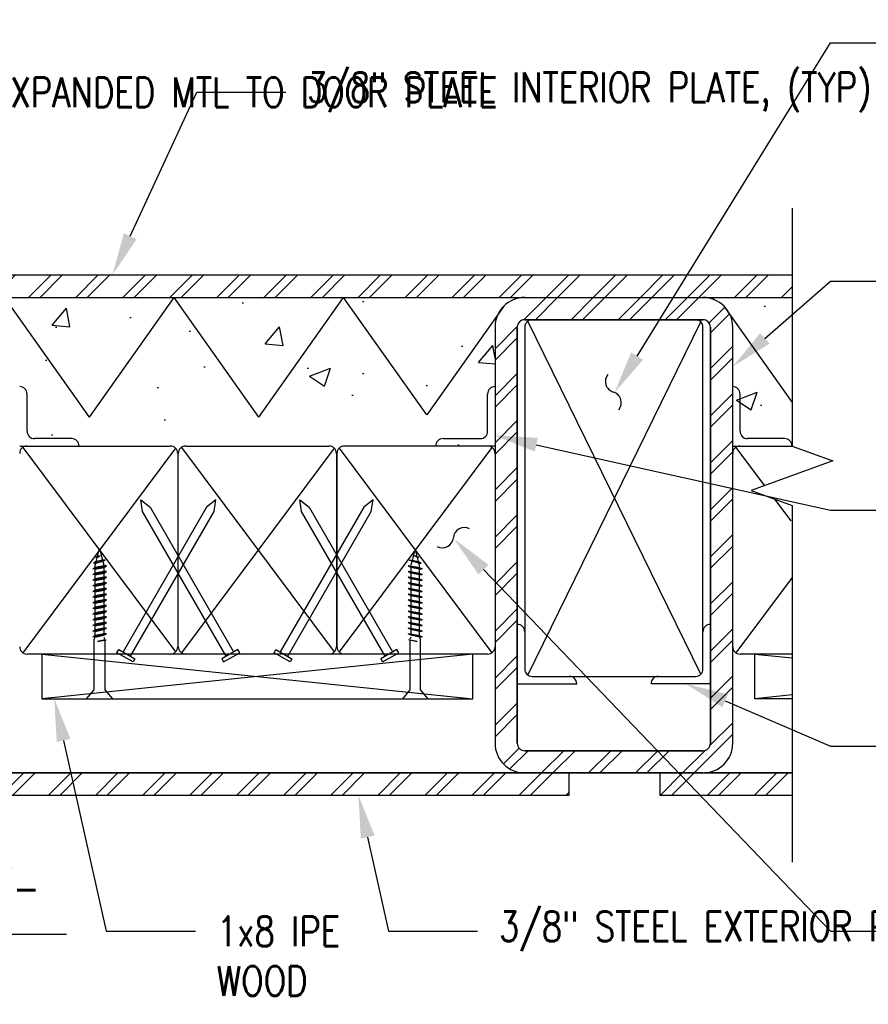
# Model space of a CAD drawing. Header units: inches. Extents: x 19 to 297, y 45 to 143.
# Tile 3 of 23: x 78 to 92, y 82 to 98. Entities that reach past the tile are written whole.
import ezdxf
from ezdxf import colors
from ezdxf.entities.mleader import LeaderData, LeaderLine
from ezdxf.math import Vec2, Vec3

# ---------------------------------------------------------------- set-up
doc = ezdxf.new("R2010")
doc.units = ezdxf.units.IN
doc.header["$MEASUREMENT"] = 0
for name, color, linetype in [('A-DETL-MEDM', 3, 'Continuous'), ('A-DETL-THIN', 1, 'Continuous'), ('S-ANNO-DIMS', 1, 'Continuous'), ('S-ANNO-NOTE', 2, 'Continuous')]:
    doc.layers.add(name, color=color, linetype=linetype)
doc.layers.add('M-DETL-PATT', color=9, linetype='Continuous', true_color=0x808080)
doc.styles.add('Annotative', font='romans.shx', dxfattribs={"width": 0.8, "height": 0.125})
doc.dimstyles.new('Annotative', dxfattribs={"dimscale": 0, "dimtxt": 0.125, "dimasz": 0.125, "dimexe": 0.18, "dimexo": 0.0625, "dimgap": 0.09, "dimtad": 1, "dimdec": 3, "dimzin": 3, "dimdsep": 46, "dimlunit": 4, "dimtxsty": 'Annotative', "dimcen": 0.09, "dimclrt": 2, "dimazin": 2, "dimtfac": 1, "dimtdec": 3, "dimtmove": 0, "dimatfit": 0, "dimfxl": 1, "dimtfill": 1, "dimfrac": 2, "dimtolj": 1, "dimtzin": 0, "dimarcsym": 0})
pattern_1 = [(45, (0, 0), (-0.3959798, 0.3959798), []), (45, (0, 0.6), (-0.3959798, 0.3959798), [])]

# ---------------------------------------------------------------- blocks, each defined once
blk = doc.blocks.new('*D20')
at = {"layer": 'Defpoints', "color": 0, "transparency": 16777216}
for p in [(73.2, 86.794), (73.554, 86.044), (73.554, 82.832)]:
    blk.add_point(p, dxfattribs=at)
at = {"layer": 'S-ANNO-DIMS', "color": 0, "lineweight": -2, "transparency": 16777216}
for p, q in [((73.2, 86.544), (73.2, 82.112)), ((73.554, 85.794), (73.554, 82.112)), ((72.7, 82.832), (72.2, 82.832)), ((73.2, 82.832), (73.554, 82.832)), ((74.054, 82.832), (78.341, 82.832))]:
    blk.add_line(p, q, dxfattribs=at)
at = {"layer": 'S-ANNO-DIMS', "color": 0, "transparency": 16777216}
for points in [[(72.7, 82.916), (72.7, 82.749), (73.2, 82.832)], [(74.054, 82.916), (74.054, 82.749), (73.554, 82.832)]]:
    blk.add_solid(points, dxfattribs=at)
at = {"layer": 'S-ANNO-DIMS', "color": 2, "lineweight": -3, "transparency": 16777216, "insert": (76.448, 83.526), "char_height": 0.5, "width": 3.88318, "attachment_point": 5, "line_spacing_factor": 0.983083, "style": 'Annotative'}
blk.add_mtext('\\A1;1/4" +/-', dxfattribs=at)
at = {"layer": 'S-ANNO-DIMS', "color": 2, "lineweight": -3, "transparency": 16777216, "insert": (76.448, 82.091), "char_height": 0.5, "width": 3.88318, "attachment_point": 5, "style": 'Annotative'}
blk.add_mtext('\\A1;(TYP)', dxfattribs=at)

msp = doc.modelspace()

# ---------------------------------------------------------------- hatches: boundary and pattern name
at = {"layer": 'M-DETL-PATT', "lineweight": -3}
h = msp.add_hatch(dxfattribs=at)
h.set_pattern_fill('FP_1', color=8, style=0, pattern_type=2)
h.set_pattern_definition(pattern_1)
h.paths.add_polyline_path([(62.053, 93.5442), (90.5547, 93.5442), (90.5547, 93.9192), (62.053, 93.9192)])
h = msp.add_hatch(dxfattribs=at)
h.set_pattern_fill('AR-CONC', color=8, scale=0.5, style=0)
h.paths.add_polyline_path([(85.5544, 91.0328), (85.5544, 93.0442), (85.5714, 93.1736), (85.6214, 93.2942), (85.7008, 93.3977), (85.8044, 93.4772), (85.925, 93.5271), (86.0544, 93.5442), (77.0544, 93.5442), (77.1838, 93.5271), (77.3044, 93.4772), (77.4079, 93.3977), (77.4874, 93.2942), (77.5373, 93.1736), (77.5544, 93.0442), (77.5544, 91.0328)])
h.paths.add_polyline_path([(64.0544, 91.0442), (73.5544, 91.0442), (73.5544, 93.0442), (73.5714, 93.1736), (73.6214, 93.2942), (73.7008, 93.3977), (73.8044, 93.4772), (73.925, 93.5271), (74.0544, 93.5442), (66.0703, 93.5442), (65.8023, 93.2761), (65.4919, 93.1692), (64.5505, 93.1059), (64.3991, 93.0533), (64.2661, 92.964), (64.16, 92.8439), (64.0879, 92.7008), (64.0544, 92.5442)])
h.paths.add_polyline_path([(90.5547, 91.0442), (90.5547, 93.5442), (89.0544, 93.5442), (89.1838, 93.5271), (89.3044, 93.4772), (89.4079, 93.3977), (89.4874, 93.2942), (89.5373, 93.1736), (89.5544, 93.0442), (89.5544, 91.0442)])
h = msp.add_hatch(dxfattribs=at)
h.set_pattern_fill('FP_1', color=8, style=0, pattern_type=2)
h.set_pattern_definition(pattern_1)
h.paths.add_polyline_path([(89.0544, 85.5442), (89.1838, 85.5612), (89.3044, 85.6111), (89.4079, 85.6906), (89.4874, 85.7942), (89.5373, 85.9147), (89.5544, 86.0442), (89.5544, 93.0442), (89.5373, 93.1736), (89.4874, 93.2942), (89.4079, 93.3977), (89.3044, 93.4772), (89.1838, 93.5271), (89.0544, 93.5442), (86.0544, 93.5442), (85.925, 93.5271), (85.8044, 93.4772), (85.7008, 93.3977), (85.6214, 93.2942), (85.5714, 93.1736), (85.5544, 93.0442), (85.5544, 86.0442), (85.5714, 85.9147), (85.6214, 85.7942), (85.7008, 85.6906), (85.8044, 85.6111), (85.925, 85.5612), (86.0544, 85.5442), (86.1398, 85.5442)])
h.paths.add_polyline_path([(86.0544, 85.9192), (86.022, 85.9234), (85.9919, 85.9359), (85.966, 85.9558), (85.9461, 85.9817), (85.9336, 86.0118), (85.9294, 86.0442), (85.9294, 93.0442), (85.9336, 93.0765), (85.9461, 93.1067), (85.966, 93.1325), (85.9919, 93.1524), (86.022, 93.1649), (86.0544, 93.1692), (89.0544, 93.1692), (89.0867, 93.1649), (89.1169, 93.1524), (89.1428, 93.1325), (89.1626, 93.1067), (89.1751, 93.0765), (89.1794, 93.0442), (89.1794, 86.0442), (89.1751, 86.0118), (89.1626, 85.9817), (89.1428, 85.9558), (89.1169, 85.9359), (89.0867, 85.9234), (89.0544, 85.9192), (86.1398, 85.9192)])
h = msp.add_hatch(dxfattribs=at)
h.set_pattern_fill('FP_1', color=8, style=0, pattern_type=2)
h.set_pattern_definition(pattern_1)
h.paths.add_polyline_path([(65.0231, 85.1692), (74.8044, 85.1692), (74.8044, 85.5442), (65.0231, 85.5442)])
h.paths.add_polyline_path([(62.053, 85.1692), (64.5231, 85.1692), (64.5231, 85.5442), (62.053, 85.5442)])
h.paths.add_polyline_path([(88.328, 85.1692), (90.5547, 85.1692), (90.5547, 85.5442), (88.328, 85.5442)])
h.paths.add_polyline_path([(77.1838, 85.1692), (86.8044, 85.1692), (86.8044, 85.5442), (76.328, 85.5442), (76.328, 85.1692), (77.0867, 85.1692)])

# ---------------------------------------------------------------- linework, layer by layer
at = {"layer": 'A-DETL-MEDM', "lineweight": -3}
for p, q in [((90.5547, 93.9192), (62.053, 93.9192)), ((62.053, 93.5442), (90.5547, 93.5442)), ((78.729, 91.5328), (80.1538, 93.5442)), ((81.5787, 91.5328), (80.1538, 93.5442)), ((81.5787, 91.5328), (83.0035, 93.5442)), ((84.404, 91.5671), (83.0035, 93.5442)), ((78.729, 91.5328), (77.4079, 93.3977)), ((85.7008, 93.3977), (84.404, 91.5671)), ((89.4079, 93.3977), (90.5547, 91.7789)), ((89.0544, 93.1692), (86.0544, 93.1692)), ((85.5544, 93.0442), (85.5544, 86.0442)), ((85.9294, 93.0442), (85.9294, 86.0442)), ((89.1794, 86.0442), (89.1794, 93.0442)), ((89.5544, 86.0442), (89.5544, 93.0442)), ((86.0544, 85.9192), (89.0544, 85.9192)), ((62.053, 85.5442), (90.5547, 85.5442)), ((86.8044, 85.1692), (86.8044, 85.5442)), ((88.328, 85.5442), (88.328, 85.1692)), ((76.328, 85.1692), (86.8044, 85.1692)), ((88.328, 85.1692), (90.5547, 85.1692))]:
    msp.add_line(p, q, dxfattribs=at)
for centre, radius, start, end in [((86.0544, 93.0442), 0.5, 90, 180), ((89.0544, 93.0442), 0.5, 0, 90), ((86.0544, 93.0442), 0.125, 90, 180), ((89.0544, 93.0442), 0.125, 0, 90), ((86.0544, 86.0442), 0.5, 180, 270), ((86.0544, 86.0442), 0.125, 180, 270), ((89.0544, 86.0442), 0.5, 270, 0), ((89.0544, 86.0442), 0.125, 270, 0)]:
    msp.add_arc(centre, radius, start, end, dxfattribs=at)
at = {"layer": 'A-DETL-THIN', "lineweight": -3}
for p, q in [((90.5547, 95.0442), (90.5547, 91.0442)), ((90.5547, 93.9192), (62.053, 93.9192)), ((62.053, 93.5442), (90.5547, 93.5442)), ((86.0544, 93.1692), (89.0544, 93.1692)), ((86.1076, 87.1918), (89.0178, 93.1325)), ((89.0178, 87.2058), (86.1078, 93.1466)), ((85.5544, 93.0442), (85.5544, 86.0442)), ((85.9294, 86.0442), (85.9294, 93.0442)), ((86.0544, 93.0442), (86.0544, 87.2942)), ((89.0544, 87.2942), (89.0544, 93.0442)), ((89.1794, 93.0442), (89.1794, 86.0442)), ((89.5544, 86.0442), (89.5544, 93.0442)), ((77.6794, 91.2942), (77.6794, 91.9192)), ((85.4294, 91.2942), (85.4294, 91.9192)), ((89.6794, 91.2942), (89.6794, 91.9192)), ((78.4294, 91.1692), (77.8044, 91.1692)), ((84.6794, 91.1692), (85.3044, 91.1692)), ((90.4294, 91.1692), (89.8044, 91.1692)), ((77.5544, 91.0442), (80.0894, 91.0442)), ((77.6076, 91.0215), (80.1778, 87.5808)), ((80.1778, 91.0075), (77.6078, 87.5667)), ((80.2776, 91.0215), (82.8478, 87.5808)), ((82.8478, 91.0075), (80.2778, 87.5667)), ((80.3494, 91.0442), (82.7594, 91.0442)), ((85.5012, 91.0215), (82.931, 87.5808)), ((82.931, 91.0075), (85.501, 87.5667)), ((85.5544, 91.0442), (83.0194, 91.0442)), ((89.5544, 91.0442), (90.5544, 91.0442)), ((89.6076, 91.0215), (90.0904, 90.3752)), ((90.5547, 91.0442), (91.2416, 90.7942)), ((80.2144, 90.9192), (80.2144, 87.6692)), ((80.2244, 87.6692), (80.2244, 90.9192)), ((82.8844, 90.9192), (82.8844, 87.6692)), ((82.8944, 90.9192), (82.8944, 87.6692)), ((91.2416, 90.7942), (89.8679, 90.2942)), ((89.8679, 90.2942), (90.5547, 90.0442)), ((79.6207, 89.9429), (79.591, 90.1422)), ((79.591, 90.1422), (79.7488, 90.0169)), ((80.8578, 90.1422), (80.6999, 90.0169)), ((80.8281, 89.9429), (80.8578, 90.1422)), ((82.2964, 89.9429), (82.2668, 90.1422)), ((82.2668, 90.1422), (82.4246, 90.0169)), ((83.502, 90.1422), (83.3441, 90.0169)), ((83.4723, 89.9429), (83.502, 90.1422)), ((90.2566, 90.1527), (90.5309, 89.7855)), ((80.6999, 90.0169), (79.2937, 87.5812)), ((79.7488, 90.0169), (81.1551, 87.5812)), ((83.3441, 90.0169), (81.9379, 87.5812)), ((82.4246, 90.0169), (83.8309, 87.5812)), ((90.5547, 90.0442), (90.5547, 84.0442)), ((79.4219, 87.5072), (80.8281, 89.9429)), ((81.0269, 87.5072), (79.6207, 89.9429)), ((82.0661, 87.5072), (83.4723, 89.9429)), ((83.7027, 87.5072), (82.2964, 89.9429)), ((78.8642, 89.187), (78.898, 89.318)), ((78.898, 89.318), (78.9475, 89.1255)), ((84.2108, 89.318), (84.1612, 89.1255)), ((84.2445, 89.187), (84.2108, 89.318)), ((78.7992, 89.0764), (78.9917, 89.1255)), ((78.8352, 89.1698), (78.9101, 89.1969)), ((78.8642, 89.187), (78.8352, 89.1698)), ((78.8418, 89.1), (78.8598, 89.1697)), ((78.9475, 89.1255), (78.8418, 89.1)), ((78.8598, 89.1697), (78.9101, 89.1969)), ((78.9101, 89.1969), (78.8642, 89.187)), ((78.9917, 89.1255), (78.9475, 89.1255)), ((78.9541, 89.1051), (78.9917, 89.1255)), ((84.1547, 89.1051), (84.1171, 89.1255)), ((84.1171, 89.1255), (84.1612, 89.1255)), ((84.3095, 89.0764), (84.1171, 89.1255)), ((84.1612, 89.1255), (84.2669, 89.1)), ((84.249, 89.1697), (84.1986, 89.1969)), ((84.1986, 89.1969), (84.2445, 89.187)), ((84.2736, 89.1698), (84.1986, 89.1969)), ((84.2445, 89.187), (84.2736, 89.1698)), ((84.2669, 89.1), (84.249, 89.1697)), ((78.7832, 88.9776), (79.0142, 89.0301)), ((78.8258, 89.0012), (78.7832, 88.9776)), ((78.8258, 88.9743), (78.7832, 88.9776)), ((78.8418, 89.1), (78.7992, 89.0764)), ((78.8353, 89.0747), (78.7992, 89.0764)), ((78.8258, 89.0378), (78.8353, 89.0747)), ((78.8258, 89.0012), (78.8258, 89.0378)), ((78.9701, 89.0301), (78.8258, 89.0012)), ((78.8258, 88.9743), (78.9701, 89.0032)), ((78.8258, 88.9059), (78.8258, 88.9743)), ((78.8353, 89.0747), (78.9541, 89.1051)), ((78.9529, 89.1048), (78.9701, 89.0378)), ((78.9701, 89.0032), (79.0142, 89.0301)), ((79.0142, 89.0301), (78.9701, 89.0301)), ((78.9701, 89.0032), (78.9701, 88.9348)), ((84.1386, 89.0032), (84.0945, 89.0301)), ((84.0945, 89.0301), (84.1386, 89.0301)), ((84.3255, 88.9776), (84.0945, 89.0301)), ((84.1559, 89.1048), (84.1386, 89.0378)), ((84.1386, 89.0301), (84.2829, 89.0012)), ((84.2829, 88.9743), (84.1386, 89.0032)), ((84.1386, 89.0032), (84.1386, 88.9348)), ((84.2734, 89.0747), (84.1547, 89.1051)), ((84.2669, 89.1), (84.3095, 89.0764)), ((84.2734, 89.0747), (84.3095, 89.0764)), ((84.2829, 89.0378), (84.2734, 89.0747)), ((84.2829, 89.0012), (84.2829, 89.0378)), ((84.2829, 89.0012), (84.3255, 88.9776)), ((84.2829, 88.9743), (84.3255, 88.9776)), ((84.2829, 88.9059), (84.2829, 88.9743)), ((78.7832, 88.8824), (79.0142, 88.9348)), ((78.8258, 88.9059), (78.7832, 88.8824)), ((78.8258, 88.8791), (78.7832, 88.8824)), ((78.7832, 88.7871), (79.0142, 88.8396)), ((78.8258, 88.8107), (78.7832, 88.7871)), ((78.8258, 88.7838), (78.7832, 88.7871)), ((78.9701, 88.9348), (78.8258, 88.9059)), ((78.8258, 88.8791), (78.9701, 88.9079)), ((78.8258, 88.8107), (78.8258, 88.8791)), ((78.9701, 88.8396), (78.8258, 88.8107)), ((78.8258, 88.7838), (78.9701, 88.8126)), ((78.8258, 88.7154), (78.8258, 88.7838)), ((78.9701, 88.9079), (79.0142, 88.9348)), ((79.0142, 88.9348), (78.9701, 88.9348)), ((78.9701, 88.9079), (78.9701, 88.8396)), ((78.9701, 88.8126), (79.0142, 88.8396)), ((79.0142, 88.8396), (78.9701, 88.8396)), ((78.9701, 88.8126), (78.9701, 88.7443)), ((84.1386, 88.9079), (84.0945, 88.9348)), ((84.0945, 88.9348), (84.1386, 88.9348)), ((84.3255, 88.8824), (84.0945, 88.9348)), ((84.1386, 88.8126), (84.0945, 88.8396)), ((84.0945, 88.8396), (84.1386, 88.8396)), ((84.3255, 88.7871), (84.0945, 88.8396)), ((84.1386, 88.9348), (84.2829, 88.9059)), ((84.2829, 88.8791), (84.1386, 88.9079)), ((84.1386, 88.9079), (84.1386, 88.8396)), ((84.1386, 88.8396), (84.2829, 88.8107)), ((84.2829, 88.7838), (84.1386, 88.8126)), ((84.1386, 88.8126), (84.1386, 88.7443)), ((84.2829, 88.9059), (84.3255, 88.8824)), ((84.2829, 88.8791), (84.3255, 88.8824)), ((84.2829, 88.8107), (84.2829, 88.8791)), ((84.2829, 88.8107), (84.3255, 88.7871)), ((84.2829, 88.7838), (84.3255, 88.7871)), ((84.2829, 88.7154), (84.2829, 88.7838)), ((90.5547, 88.8345), (89.6078, 87.5667)), ((78.7832, 88.6919), (79.0142, 88.7443)), ((78.8258, 88.7154), (78.7832, 88.6919)), ((78.8258, 88.6886), (78.7832, 88.6919)), ((78.7832, 88.5966), (79.0142, 88.6491)), ((78.8258, 88.6202), (78.7832, 88.5966)), ((78.9701, 88.7443), (78.8258, 88.7154)), ((78.8258, 88.6886), (78.9701, 88.7174)), ((78.8258, 88.6202), (78.8258, 88.6886)), ((78.9701, 88.6491), (78.8258, 88.6202)), ((78.8258, 88.5933), (78.9701, 88.6221)), ((78.9701, 88.7174), (79.0142, 88.7443)), ((79.0142, 88.7443), (78.9701, 88.7443)), ((78.9701, 88.7174), (78.9701, 88.6491)), ((78.9701, 88.6221), (79.0142, 88.6491)), ((79.0142, 88.6491), (78.9701, 88.6491)), ((78.9701, 88.6221), (78.9701, 88.5538)), ((84.3255, 88.6919), (84.0945, 88.7443)), ((84.1386, 88.7174), (84.0945, 88.7443)), ((84.0945, 88.7443), (84.1386, 88.7443)), ((84.1386, 88.6221), (84.0945, 88.6491)), ((84.0945, 88.6491), (84.1386, 88.6491)), ((84.3255, 88.5966), (84.0945, 88.6491)), ((84.1386, 88.7443), (84.2829, 88.7154)), ((84.2829, 88.6886), (84.1386, 88.7174)), ((84.1386, 88.7174), (84.1386, 88.6491)), ((84.1386, 88.6491), (84.2829, 88.6202)), ((84.2829, 88.5933), (84.1386, 88.6221)), ((84.1386, 88.6221), (84.1386, 88.5538)), ((84.2829, 88.7154), (84.3255, 88.6919)), ((84.2829, 88.6886), (84.3255, 88.6919)), ((84.2829, 88.6202), (84.2829, 88.6886)), ((84.2829, 88.6202), (84.3255, 88.5966)), ((78.8258, 88.5933), (78.7832, 88.5966)), ((78.7832, 88.5014), (79.0142, 88.5538)), ((78.8258, 88.5249), (78.7832, 88.5014)), ((78.8258, 88.498), (78.7832, 88.5014)), ((78.7832, 88.4061), (79.0142, 88.4586)), ((78.8258, 88.5249), (78.8258, 88.5933)), ((78.9701, 88.5538), (78.8258, 88.5249)), ((78.8258, 88.498), (78.9701, 88.5269)), ((78.8258, 88.4297), (78.8258, 88.498)), ((78.9701, 88.4586), (78.8258, 88.4297)), ((78.9701, 88.5269), (79.0142, 88.5538)), ((79.0142, 88.5538), (78.9701, 88.5538)), ((78.9701, 88.5269), (78.9701, 88.4586)), ((78.9701, 88.4316), (79.0142, 88.4586)), ((79.0142, 88.4586), (78.9701, 88.4586)), ((84.1386, 88.5269), (84.0945, 88.5538)), ((84.0945, 88.5538), (84.1386, 88.5538)), ((84.3255, 88.5014), (84.0945, 88.5538)), ((84.3255, 88.4061), (84.0945, 88.4586)), ((84.1386, 88.4316), (84.0945, 88.4586)), ((84.0945, 88.4586), (84.1386, 88.4586)), ((84.1386, 88.5538), (84.2829, 88.5249)), ((84.2829, 88.498), (84.1386, 88.5269)), ((84.1386, 88.5269), (84.1386, 88.4586)), ((84.1386, 88.4586), (84.2829, 88.4297)), ((84.2829, 88.5933), (84.3255, 88.5966)), ((84.2829, 88.5249), (84.2829, 88.5933)), ((84.2829, 88.5249), (84.3255, 88.5014)), ((84.2829, 88.498), (84.3255, 88.5014)), ((84.2829, 88.4297), (84.2829, 88.498)), ((78.8258, 88.4297), (78.7832, 88.4061)), ((78.8258, 88.4028), (78.7832, 88.4061)), ((78.7832, 88.3109), (79.0142, 88.3633)), ((78.8258, 88.3344), (78.7832, 88.3109)), ((78.8258, 88.3075), (78.7832, 88.3109)), ((78.8258, 88.4028), (78.9701, 88.4316)), ((78.8258, 88.3344), (78.8258, 88.4028)), ((78.9701, 88.3633), (78.8258, 88.3344)), ((78.8258, 88.3075), (78.9701, 88.3364)), ((78.8258, 88.2391), (78.8258, 88.3075)), ((78.9701, 88.4316), (78.9701, 88.3633)), ((78.9701, 88.3364), (79.0142, 88.3633)), ((79.0142, 88.3633), (78.9701, 88.3633)), ((78.9701, 88.3364), (78.9701, 88.268)), ((84.1386, 88.3364), (84.0945, 88.3633)), ((84.0945, 88.3633), (84.1386, 88.3633)), ((84.3255, 88.3109), (84.0945, 88.3633)), ((84.2829, 88.4028), (84.1386, 88.4316)), ((84.1386, 88.4316), (84.1386, 88.3633)), ((84.1386, 88.3633), (84.2829, 88.3344)), ((84.2829, 88.3075), (84.1386, 88.3364)), ((84.1386, 88.3364), (84.1386, 88.268)), ((84.2829, 88.4297), (84.3255, 88.4061)), ((84.2829, 88.4028), (84.3255, 88.4061)), ((84.2829, 88.3344), (84.2829, 88.4028)), ((84.2829, 88.3344), (84.3255, 88.3109)), ((84.2829, 88.3075), (84.3255, 88.3109)), ((84.2829, 88.2391), (84.2829, 88.3075)), ((78.7832, 88.2156), (79.0142, 88.268)), ((78.8258, 88.2391), (78.7832, 88.2156)), ((78.8258, 88.2123), (78.7832, 88.2156)), ((78.7832, 88.1203), (79.0142, 88.1728)), ((78.8258, 88.1439), (78.7832, 88.1203)), ((78.9701, 88.268), (78.8258, 88.2391)), ((78.8258, 88.2123), (78.9701, 88.2411)), ((78.8258, 88.1439), (78.8258, 88.2123)), ((78.9701, 88.1728), (78.8258, 88.1439)), ((78.8258, 88.117), (78.9701, 88.1459)), ((78.9701, 88.2411), (79.0142, 88.268)), ((79.0142, 88.268), (78.9701, 88.268)), ((78.9701, 88.2411), (78.9701, 88.1728)), ((78.9701, 88.1459), (79.0142, 88.1728)), ((79.0142, 88.1728), (78.9701, 88.1728)), ((78.9701, 88.1459), (78.9701, 88.0775)), ((84.3255, 88.2156), (84.0945, 88.268)), ((84.1386, 88.2411), (84.0945, 88.268)), ((84.0945, 88.268), (84.1386, 88.268)), ((84.1386, 88.1459), (84.0945, 88.1728)), ((84.0945, 88.1728), (84.1386, 88.1728)), ((84.3255, 88.1203), (84.0945, 88.1728)), ((84.1386, 88.268), (84.2829, 88.2391)), ((84.2829, 88.2123), (84.1386, 88.2411)), ((84.1386, 88.2411), (84.1386, 88.1728)), ((84.1386, 88.1728), (84.2829, 88.1439)), ((84.2829, 88.117), (84.1386, 88.1459)), ((84.1386, 88.1459), (84.1386, 88.0775)), ((84.2829, 88.2391), (84.3255, 88.2156)), ((84.2829, 88.2123), (84.3255, 88.2156)), ((84.2829, 88.1439), (84.2829, 88.2123)), ((84.2829, 88.1439), (84.3255, 88.1203)), ((78.8258, 88.117), (78.7832, 88.1203)), ((78.7832, 88.0251), (79.0142, 88.0775)), ((78.8258, 88.0486), (78.7832, 88.0251)), ((78.8258, 88.0218), (78.7832, 88.0251)), ((78.7832, 87.9298), (79.0142, 87.9823)), ((78.8258, 88.0486), (78.8258, 88.117)), ((78.9701, 88.0775), (78.8258, 88.0486)), ((78.8258, 88.0218), (78.9701, 88.0506)), ((78.8258, 87.9534), (78.8258, 88.0218)), ((78.9701, 87.9823), (78.8258, 87.9534)), ((78.9701, 88.0506), (79.0142, 88.0775)), ((79.0142, 88.0775), (78.9701, 88.0775)), ((78.9701, 88.0506), (78.9701, 87.9823)), ((78.9701, 87.9553), (79.0142, 87.9823)), ((79.0142, 87.9823), (78.9701, 87.9823)), ((84.1386, 88.0506), (84.0945, 88.0775)), ((84.0945, 88.0775), (84.1386, 88.0775)), ((84.3255, 88.0251), (84.0945, 88.0775)), ((84.1386, 87.9553), (84.0945, 87.9823)), ((84.0945, 87.9823), (84.1386, 87.9823)), ((84.3255, 87.9298), (84.0945, 87.9823)), ((84.1386, 88.0775), (84.2829, 88.0486)), ((84.2829, 88.0218), (84.1386, 88.0506)), ((84.1386, 88.0506), (84.1386, 87.9823)), ((84.1386, 87.9823), (84.2829, 87.9534)), ((84.2829, 88.117), (84.3255, 88.1203)), ((84.2829, 88.0486), (84.2829, 88.117)), ((84.2829, 88.0486), (84.3255, 88.0251)), ((84.2829, 88.0218), (84.3255, 88.0251)), ((84.2829, 87.9534), (84.2829, 88.0218)), ((78.8258, 87.9534), (78.7832, 87.9298)), ((78.8258, 87.9265), (78.7832, 87.9298)), ((78.7832, 87.8346), (79.0142, 87.887)), ((78.8258, 87.8581), (78.7832, 87.8346)), ((78.8258, 87.8313), (78.7832, 87.8346)), ((78.8094, 87.7942), (78.8258, 87.8313)), ((78.8094, 86.9405), (78.8094, 87.7942)), ((78.8258, 87.9265), (78.9701, 87.9553)), ((78.8258, 87.8581), (78.8258, 87.9265)), ((78.9701, 87.887), (78.8258, 87.8581)), ((78.8258, 87.8313), (78.9701, 87.8601)), ((78.9701, 87.9553), (78.9701, 87.887)), ((78.9701, 87.8601), (79.0142, 87.887)), ((79.0142, 87.887), (78.9701, 87.887)), ((78.9701, 87.8313), (78.9865, 87.7942)), ((84.1386, 87.8601), (84.0945, 87.887)), ((84.0945, 87.887), (84.1386, 87.887)), ((84.3255, 87.8346), (84.0945, 87.887)), ((84.1386, 87.8313), (84.1222, 87.7942)), ((84.2829, 87.9265), (84.1386, 87.9553)), ((84.1386, 87.9553), (84.1386, 87.887)), ((84.1386, 87.887), (84.2829, 87.8581)), ((84.2829, 87.8313), (84.1386, 87.8601)), ((84.2829, 87.9534), (84.3255, 87.9298)), ((84.2829, 87.9265), (84.3255, 87.9298)), ((84.2829, 87.8581), (84.2829, 87.9265)), ((84.2829, 87.8581), (84.3255, 87.8346)), ((84.2829, 87.8313), (84.3255, 87.8346)), ((84.2994, 87.7942), (84.2829, 87.8313)), ((84.2994, 86.9405), (84.2994, 87.7942)), ((78.9865, 87.7866), (78.8659, 87.7559)), ((78.8659, 87.7559), (79.0102, 87.7831)), ((78.9865, 87.7787), (78.9865, 86.9405)), ((84.2429, 87.7559), (84.0986, 87.7831)), ((84.1222, 87.7866), (84.2429, 87.7559)), ((84.1222, 87.7787), (84.1222, 86.9405)), ((85.4294, 87.5442), (77.6794, 87.5442)), ((85.1794, 87.5442), (77.9294, 86.7942)), ((77.9294, 87.5442), (77.9294, 86.7942)), ((77.9294, 87.5442), (85.1794, 86.7942)), ((79.1912, 87.5682), (79.2225, 87.6223)), ((79.4618, 87.4119), (79.1912, 87.5682)), ((79.2225, 87.6223), (79.4931, 87.466)), ((79.4931, 87.466), (79.4618, 87.4119)), ((81.2263, 87.6223), (80.9557, 87.466)), ((80.9557, 87.466), (80.9869, 87.4119)), ((80.9869, 87.4119), (81.2576, 87.5682)), ((81.2576, 87.5682), (81.2263, 87.6223)), ((81.8354, 87.5682), (81.8667, 87.6223)), ((82.106, 87.4119), (81.8354, 87.5682)), ((81.8667, 87.6223), (82.1373, 87.466)), ((82.1373, 87.466), (82.106, 87.4119)), ((83.9021, 87.6223), (83.6315, 87.466)), ((83.6315, 87.466), (83.6627, 87.4119)), ((83.6627, 87.4119), (83.9333, 87.5682)), ((83.9333, 87.5682), (83.9021, 87.6223)), ((85.1794, 86.7942), (85.1794, 87.5442)), ((90.5547, 87.5442), (89.6794, 87.5442)), ((89.9294, 86.7942), (89.9294, 87.5442)), ((89.9294, 87.5442), (90.5547, 87.4795)), ((86.1794, 87.1692), (88.9294, 87.1692)), ((85.9294, 87.0442), (86.9294, 87.0442)), ((89.1794, 87.0442), (88.1794, 87.0442)), ((78.6815, 86.7942), (78.8094, 86.9405)), ((78.9865, 86.9405), (79.1144, 86.7942)), ((84.1222, 86.9405), (83.9944, 86.7942)), ((84.4272, 86.7942), (84.2994, 86.9405)), ((90.5547, 86.8588), (89.9294, 86.7942)), ((77.9294, 86.7942), (85.1794, 86.7942)), ((90.5547, 86.7942), (89.9294, 86.7942)), ((89.0544, 85.9192), (86.0544, 85.9192)), ((89.0544, 85.5442), (62.053, 85.5442)), ((90.5547, 85.5442), (89.078, 85.5442)), ((89.078, 85.1692), (90.5547, 85.1692))]:
    msp.add_line(p, q, dxfattribs=at)
for centre, radius, start, end in [((86.0544, 93.0442), 0.5, 90, 180), ((89.0544, 93.0442), 0.5, 360, 90), ((86.0544, 93.0442), 0.125, 90, 180), ((86.1794, 93.0442), 0.125, 90, 180), ((88.9294, 93.0442), 0.125, 0, 90), ((89.0544, 93.0442), 0.125, 0, 90), ((87.5976, 92.1315), 0.1865, 140.47115, 253.75862), ((77.5544, 91.9192), 0.125, 0, 90), ((85.5544, 91.9192), 0.125, 90, 180), ((87.4932, 91.7733), 0.1865, 320.47115, 73.75862), ((89.5544, 91.9192), 0.125, 0, 90), ((77.8044, 91.2942), 0.125, 180, 270), ((85.3044, 91.2942), 0.125, 270, 0), ((89.8044, 91.2942), 0.125, 180, 270), ((78.4294, 91.0442), 0.125, 0, 90), ((84.6794, 91.0442), 0.125, 90, 180), ((90.4294, 91.0442), 0.125, 0, 90), ((77.6794, 90.9192), 0.125, 90, 180), ((80.0894, 90.9192), 0.125, 0, 90), ((80.3494, 90.9192), 0.125, 90, 180), ((82.7594, 90.9192), 0.125, 0, 90), ((83.0194, 90.9192), 0.125, 90, 180), ((85.4294, 90.9192), 0.125, 0, 90), ((89.6794, 90.9192), 0.125, 90, 180), ((85.0386, 89.4862), 0.1865, 61.68429, 174.97176), ((84.6669, 89.5189), 0.1865, 241.68429, 354.97176), ((85.9294, 87.9192), 0.125, 0, 90), ((89.1794, 87.9192), 0.125, 90, 180), ((77.6794, 87.6692), 0.125, 180, 270), ((80.0894, 87.6692), 0.125, 270, 0), ((80.3494, 87.6692), 0.125, 180, 270), ((82.7594, 87.6692), 0.125, 270, 0), ((83.0194, 87.6692), 0.125, 180, 270), ((85.4294, 87.6692), 0.125, 270, 0), ((89.6794, 87.6692), 0.125, 180, 270), ((86.1794, 87.2942), 0.125, 180, 270), ((88.9294, 87.2942), 0.125, 270, 0), ((86.8044, 87.0442), 0.125, 0, 90), ((88.3044, 87.0442), 0.125, 90, 180), ((86.0544, 86.0442), 0.5, 180, 270), ((86.0544, 86.0442), 0.125, 180, 270), ((89.0544, 86.0442), 0.5, 270, 360), ((89.0544, 86.0442), 0.125, 270, 0)]:
    msp.add_arc(centre, radius, start, end, dxfattribs=at)

# ---------------------------------------------------------------- dimensions: what is measured, and where the dimension line sits
at = {"layer": 'S-ANNO-DIMS', "lineweight": -3}
dim = msp.add_linear_dim(base=(73.5544, 82.8324), p1=(73.2, 86.7942), p2=(73.5544, 86.0442), text='1/4" +/-\\X(TYP)', dimstyle='Annotative', override={"dimpost": '\\X', "dimtfill": 0}, dxfattribs=at)
dim.commit()
dim.dimension.update_dxf_attribs({"geometry": '*D20', "text_midpoint": (76.4477, 82.8324), "dimtype": 160})

# ---------------------------------------------------------------- leaders
at = {"layer": 'S-ANNO-NOTE', "lineweight": -3}
ml = msp.add_multileader_mtext('Standard', dxfattribs=at)
ml.set_content('\\pxt3.2,6.4,9.6,12.8,16,19.2,22.4,25.6,28.8,32,35.2,38.4,41.6,44.8,48,51.2,54.4,57.6,60.8,64,67.2,70.4,73.6,76.8,80,83.2,86.4,89.6,92.8,96,99.2,102.4;{\\C256;RED OAK 3x6, (2) - PIECES, DISCONTINUOUS, SEE A1/S-706}', color=2, style='Annotative')
ml.set_leader_properties(color=1)
ml.build(insert=Vec2(0, 0))
ml.multileader.update_dxf_attribs({"text_right_attachment_type": 3, "dogleg_length": 0.375, "arrow_head_size": 0.72, "scale": 4})
ctx = ml.context
ctx.base_point, ctx.scale, ctx.char_height, ctx.arrow_head_size, ctx.landing_gap_size, ctx.plane_origin = Vec3(92.6978, 97.8255), 4, 0.5, 0.72, 0.36, Vec3(77.9563, 54.6744)
ctx.right_attachment = 3
notes = []
notes.append((ctx, [(0, (1, 1, 0), (91.1978, 97.8255), (1, 0), 1.5, [(0, [(87.567, 91.9446)], 0, [])])]))
ctx.mtext.insert, ctx.mtext.width, ctx.mtext.flow_direction = Vec3(93.0578, 98.1589), 4.925062, 5
ml = msp.add_multileader_mtext('Standard', dxfattribs=at)
ml.set_content('\\pxt3.2,6.4,9.6,12.8,16,19.2,22.4,25.6,28.8,32,35.2,38.4,41.6,44.8,48,51.2,54.4,57.6,60.8,64,67.2,70.4,73.6,76.8,80,83.2,86.4,89.6,92.8,96,99.2,102.4;{\\C256;TACK WELD EXPANDED MTL TO DOOR PLATE}', color=2, style='Annotative')
ml.set_leader_properties(color=1)
ml.build(insert=Vec2(0, 0))
ml.multileader.update_dxf_attribs({"text_right_attachment_type": 3, "dogleg_length": 0.375, "arrow_head_size": 0.72, "scale": 4})
ctx = ml.context
ctx.base_point, ctx.scale, ctx.char_height, ctx.arrow_head_size, ctx.landing_gap_size, ctx.plane_origin = Vec3(73.4742, 96.9965), 4, 0.5, 0.72, 0.36, Vec3(60.0096, 54.6744)
ctx.right_attachment = 3
notes.append((ctx, [(0, (1, 1, 0), (71.9742, 96.9965), (1, 0), 1.5, [(1, [(70.4807, 93.5442), (73.8551, 93.5442)], 0, [])])]))
ctx.mtext.insert, ctx.mtext.width, ctx.mtext.flow_direction = Vec3(73.8342, 97.2465), 5.076505, 5
at = {"layer": 'S-ANNO-NOTE'}
ml = msp.add_multileader_mtext('Standard', dxfattribs=at)
ml.set_content('\\A1;3/8" STEEL INTERIOR PLATE, (TYP)', color=2, style='Annotative')
ml.set_leader_properties(color=1)
ml.build(insert=Vec2(0, 0))
ml.multileader.update_dxf_attribs({"dogleg_length": 0.375, "arrow_head_size": 0.72, "scale": 4})
ctx = ml.context
ctx.base_point, ctx.scale, ctx.char_height, ctx.arrow_head_size, ctx.landing_gap_size, ctx.plane_origin = Vec3(82.0337, 96.9965), 4, 0.5, 0.72, 0.36, Vec3(79.1139, 93.9192)
notes.append((ctx, [(0, (1, 1, 0), (80.5337, 96.9965), (1, 0), 1.5, [(0, [(79.1139, 93.9192)], 0, [])])]))
ctx.mtext.insert, ctx.mtext.width, ctx.mtext.flow_direction = Vec3(82.3937, 97.3298), 6.867598, 5
at = {"layer": 'S-ANNO-NOTE', "lineweight": -3}
ml = msp.add_multileader_mtext('Standard', dxfattribs=at)
ml.set_content('\\pxt3.2,6.4,9.6,12.8,16,19.2,22.4,25.6,28.8,32,35.2,38.4,41.6,44.8,48,51.2,54.4,57.6,60.8,64,67.2,70.4,73.6,76.8,80,83.2,86.4,89.6,92.8,96,99.2,102.4;{\\C256;HSS 8x4x5/16, SEE ELEVATION FOR SPACING, (TYP)}', color=2, style='Annotative')
ml.set_leader_properties(color=1)
ml.build(insert=Vec2(0, 0))
ml.multileader.update_dxf_attribs({"text_right_attachment_type": 3, "dogleg_length": 0.375, "arrow_head_size": 0.72, "scale": 4})
ctx = ml.context
ctx.base_point, ctx.scale, ctx.char_height, ctx.arrow_head_size, ctx.landing_gap_size, ctx.plane_origin = Vec3(92.6978, 93.8204), 4, 0.5, 0.72, 0.36, Vec3(77.9563, 51.4983)
ctx.right_attachment = 3
notes.append((ctx, [(0, (1, 1, 0), (91.1978, 93.8204), (1, 0), 1.5, [(0, [(89.5544, 92.3808)], 0, [])])]))
ctx.mtext.insert, ctx.mtext.width, ctx.mtext.flow_direction = Vec3(93.0578, 94.1537), 4.866005, 5
ml = msp.add_multileader_mtext('Standard', dxfattribs=at)
ml.set_content('{\\C256;TACK WELD, (TYP)}', color=2, style='Annotative')
ml.set_leader_properties(color=1)
ml.build(insert=Vec2(0, 0))
ml.multileader.update_dxf_attribs({"text_right_attachment_type": 3, "dogleg_length": 0.375, "arrow_head_size": 0.72, "scale": 4})
ctx = ml.context
ctx.base_point, ctx.scale, ctx.char_height, ctx.arrow_head_size, ctx.landing_gap_size, ctx.plane_origin = Vec3(54.0194, 92.8422), 4, 0.5, 0.72, 0.36, Vec3(73.58, 51.9305)
ctx.right_attachment = 3
notes.append((ctx, [(0, (1, 1, 0), (61.7061, 92.747), (-1, 0), 1.5, [(1, [(64.0544, 91.0442), (73.5543, 91.0442)], 0, [])])]))
ctx.mtext.insert, ctx.mtext.width, ctx.mtext.flow_direction = Vec3(54.3794, 93.1756), 7.808411, 5
ml = msp.add_multileader_mtext('Standard', dxfattribs=at)
ml.set_content('\\pxt3.2,6.4,9.6,12.8,16,19.2,22.4,25.6,28.8,32,35.2,38.4,41.6,44.8,48,51.2,54.4,57.6,60.8,64,67.2,70.4,73.6,76.8,80,83.2,86.4,89.6,92.8,96,99.2,102.4;{\\C256;1"x1" MTL CLIPS 2" LONG @ 2\'-0"OC FOR CONC FINISH GAUGE}', color=2, style='Annotative')
ml.set_leader_properties(color=1)
ml.build(insert=Vec2(0, 0))
ml.multileader.update_dxf_attribs({"text_right_attachment_type": 3, "dogleg_length": 0.375, "arrow_head_size": 0.72, "scale": 4})
ctx = ml.context
ctx.base_point, ctx.scale, ctx.char_height, ctx.arrow_head_size, ctx.landing_gap_size, ctx.plane_origin = Vec3(92.6978, 89.9631), 4, 0.5, 0.72, 0.36, Vec3(77.9563, 47.1155)
ctx.right_attachment = 3
notes.append((ctx, [(0, (1, 1, 0), (91.1978, 89.9631), (1, 0), 1.5, [(0, [(85.5448, 91.2243)], 0, [])])]))
ctx.mtext.insert, ctx.mtext.width, ctx.mtext.flow_direction = Vec3(93.0578, 90.2131), 7.387172, 5
ml = msp.add_multileader_mtext('Standard', dxfattribs=at)
ml.set_content('\\pxt3.2,6.4,9.6,12.8,16,19.2,22.4,25.6,28.8,32,35.2,38.4,41.6,44.8,48,51.2,54.4,57.6,60.8,64,67.2,70.4,73.6,76.8,80,83.2,86.4,89.6,92.8,96,99.2,102.4;{\\C256;RED OAK 4x CUT TO FIT}', color=2, style='Annotative')
ml.set_leader_properties(color=1)
ml.build(insert=Vec2(0, 0))
ml.multileader.update_dxf_attribs({"text_right_attachment_type": 3, "dogleg_length": 0.375, "arrow_head_size": 0.72, "scale": 4})
ctx = ml.context
ctx.base_point, ctx.scale, ctx.char_height, ctx.arrow_head_size, ctx.landing_gap_size, ctx.plane_origin = Vec3(92.6978, 82.8804), 4, 0.5, 0.72, 0.36, Vec3(77.9563, 40.5582)
ctx.right_attachment = 3
notes.append((ctx, [(0, (1, 1, 0), (91.1978, 82.8804), (1, 0), 1.5, [(0, [(84.8612, 89.4858)], 0, [])])]))
ctx.mtext.insert, ctx.mtext.width, ctx.mtext.flow_direction = Vec3(93.0578, 83.1304), 5.400056, 5
ml = msp.add_multileader_mtext('Standard', dxfattribs=at)
ml.set_content('{\\C256;1x8 IPE WOOD}', color=2, style='Annotative')
ml.set_leader_properties(color=1)
ml.build(insert=Vec2(0, 0))
ml.multileader.update_dxf_attribs({"text_right_attachment_type": 3, "dogleg_length": 0.375, "arrow_head_size": 0.72, "scale": 4})
ctx = ml.context
ctx.base_point, ctx.scale, ctx.char_height, ctx.arrow_head_size, ctx.landing_gap_size, ctx.plane_origin = Vec3(54.0194, 84.1497), 4, 0.5, 0.72, 0.36, Vec3(73.58, 44.0363)
ctx.right_attachment = 3
notes.append((ctx, [(0, (1, 1, 0), (60.5633, 84.1497), (-1, 0), 1.5, [(0, [(65.95, 87.1781)], 0, [])])]))
ctx.mtext.insert, ctx.mtext.width, ctx.mtext.flow_direction = Vec3(54.3794, 84.3997), 7.808411, 5
ml = msp.add_multileader_mtext('Standard', dxfattribs=at)
ml.set_content('\\pxt3.2,6.4,9.6,12.8,16,19.2,22.4,25.6,28.8,32,35.2,38.4,41.6,44.8,48,51.2,54.4,57.6,60.8,64,67.2,70.4,73.6,76.8,80,83.2,86.4,89.6,92.8,96,99.2,102.4;{\\C256;1"x1" MTL \\PCLIPS 2" LONG @ BOTH \\PHSS ENDS, TACK WELD}', color=2, style='Annotative')
ml.set_leader_properties(color=1)
ml.build(insert=Vec2(0, 0))
ml.multileader.update_dxf_attribs({"text_right_attachment_type": 3, "dogleg_length": 0.375, "arrow_head_size": 0.72, "scale": 4})
ctx = ml.context
ctx.base_point, ctx.scale, ctx.char_height, ctx.arrow_head_size, ctx.landing_gap_size, ctx.plane_origin = Vec3(92.6978, 85.9982), 4, 0.5, 0.72, 0.36, Vec3(77.9563, 43.676)
ctx.right_attachment = 3
notes.append((ctx, [(0, (1, 1, 0), (91.1978, 85.9982), (1, 0), 1.5, [(0, [(88.7655, 87.0442)], 0, [])])]))
ctx.mtext.insert, ctx.mtext.width, ctx.mtext.flow_direction = Vec3(93.0578, 86.2958), 10.785981, 5
ml = msp.add_multileader_mtext('Standard', dxfattribs=at)
ml.set_content('\\pxt3.2,6.4,9.6,12.8,16,19.2,22.4,25.6,28.8,32,35.2,38.4,41.6,44.8,48,51.2,54.4,57.6,60.8,64,67.2,70.4,73.6,76.8,80,83.2,86.4,89.6,92.8,96,99.2,102.4;{\\C256;1x8 IPE \\PWOOD}', color=2, style='Annotative')
ml.set_leader_properties(color=1)
ml.build(insert=Vec2(0, 0))
ml.multileader.update_dxf_attribs({"text_right_attachment_type": 3, "dogleg_length": 0.375, "arrow_head_size": 0.72, "scale": 4})
ctx = ml.context
ctx.base_point, ctx.scale, ctx.char_height, ctx.arrow_head_size, ctx.landing_gap_size, ctx.plane_origin = Vec3(80.5123, 82.8804), 4, 0.5, 0.72, 0.36, Vec3(65.7708, 40.5582)
ctx.right_attachment = 3
notes.append((ctx, [(0, (1, 1, 0), (79.0123, 82.8804), (1, 0), 1.5, [(0, [(78.1359, 86.7942)], 0, [])])]))
ctx.mtext.insert, ctx.mtext.width, ctx.mtext.flow_direction = Vec3(80.8723, 83.1304), 5.400056, 5
ml = msp.add_multileader_mtext('Standard', dxfattribs=at)
ml.set_content('\\pxt3.2,6.4,9.6,12.8,16,19.2,22.4,25.6,28.8,32,35.2,38.4,41.6,44.8,48,51.2,54.4,57.6,60.8,64,67.2,70.4,73.6,76.8,80,83.2,86.4,89.6,92.8,96,99.2,102.4;{\\C256;3/8" STEEL EXTERIOR PLATE, (TYP)}', color=2, style='Annotative')
ml.set_leader_properties(color=1)
ml.build(insert=Vec2(0, 0))
ml.multileader.update_dxf_attribs({"text_right_attachment_type": 3, "dogleg_length": 0.375, "arrow_head_size": 0.72, "scale": 4})
ctx = ml.context
ctx.base_point, ctx.scale, ctx.char_height, ctx.arrow_head_size, ctx.landing_gap_size, ctx.plane_origin = Vec3(85.2609, 82.8804), 4, 0.5, 0.72, 0.36, Vec3(70.5195, 40.5582)
ctx.right_attachment = 3
notes.append((ctx, [(0, (1, 1, 0), (83.7609, 82.8804), (1, 0), 1.5, [(0, [(83.2554, 85.1692)], 0, [])])]))
ctx.mtext.insert, ctx.mtext.width, ctx.mtext.flow_direction = Vec3(85.6209, 83.2137), 5.400056, 5
for ctx, leaders in notes:
    for number, flags, end, landing, length, lines in leaders:
        leader = LeaderData()
        leader.index, (leader.has_last_leader_line, leader.has_dogleg_vector, leader.attachment_direction) = number, flags
        leader.last_leader_point, leader.dogleg_vector, leader.dogleg_length = Vec3(end), Vec3(landing), length
        for number, points, colour, breaks in lines:
            line = LeaderLine()
            line.index, line.vertices, line.color, line.breaks = number, Vec3.list(points), colors.encode_raw_color(colour), breaks
            leader.lines.append(line)
        ctx.leaders.append(leader)

doc.saveas('drawing.dxf')
